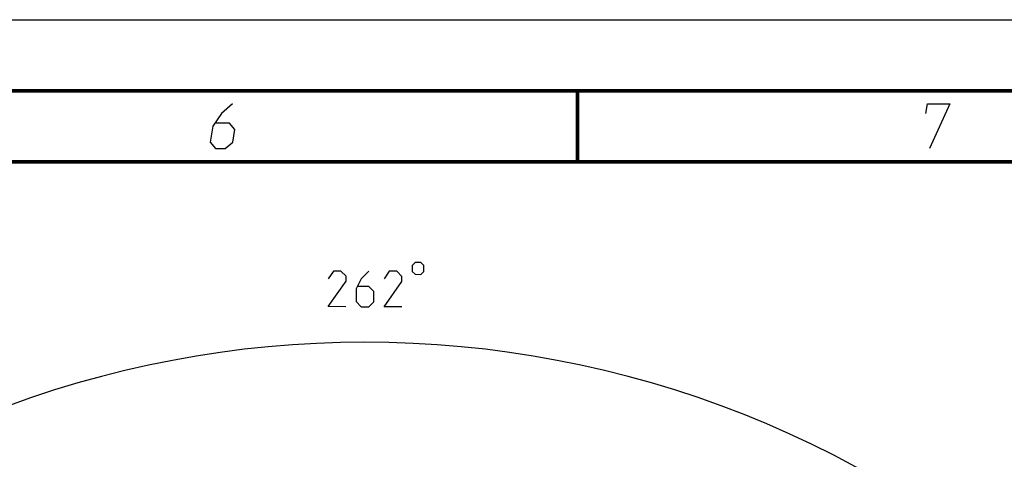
# Model space of a CAD drawing. Header units: millimetres. Extents: x 0 to 420, y 0 to 297.
# Tile 138 of 139: x 278 to 348, y 266 to 297. Entities that reach past the tile are written whole.
import ezdxf

# ---------------------------------------------------------------- set-up
doc = ezdxf.new("R2010")
doc.units = ezdxf.units.MM
doc.header["$LTSCALE"] = 23.1
doc.header["$PDMODE"] = 3
doc.header["$PDSIZE"] = 0.3125
doc.layers.get('0').update_dxf_attribs({"linetype": 'CONTINUOUS'})
doc.layers.get('Defpoints').update_dxf_attribs({"linetype": 'CONTINUOUS'})
doc.layers.add('DIM_PILOTEES', color=7, linetype='CONTINUOUS')
doc.styles.get("Standard").update_dxf_attribs({"font": 'txt', "width": 0.7})
doc.dimstyles.new('DIMSTYLE_8', dxfattribs={"dimtxt": 2.5, "dimasz": 3.5, "dimexe": 2, "dimexo": 0, "dimgap": 2.5, "dimtad": 1, "dimdsep": 46, "dimtxsty": 'Standard', "dimblk": '_FILLED', "dimblk1": '_FILLED', "dimblk2": '_FILLED', "dimcen": 0.09, "dimazin": 2, "dimtp": 0.5, "dimtm": 0.5, "dimtfac": 1, "dimtofl": 0, "dimtmove": 0, "dimatfit": 3, "dimldrblk": '_FILLED', "dimfxl": 0, "dimtolj": 1, "dimarcsym": 0})

# ---------------------------------------------------------------- blocks, each defined once
blk = doc.blocks.new('_FILLED')
at = {"color": 0, "linetype": 'ByBlock'}
blk.add_solid([(0, 0), (-1, 0.143), (-1, -0.143)], dxfattribs=at)
blk = doc.blocks.new('*D15')
at = {"layer": 'Defpoints', "color": 0, "linetype": 'Continuous'}
for p in [(251.433, 253.133), (302.53, 202.037), (251.433, 150.94), (353.626, 150.94)]:
    blk.add_point(p, dxfattribs=at)
at = {"layer": 'DIM_PILOTEES', "color": 0, "linetype": 'Continuous', "lineweight": -2}
for p, q in [((251.433, 150.94), (252.848, 152.354)), ((353.626, 150.94), (352.212, 152.354))]:
    blk.add_line(p, q, dxfattribs=at)
blk.add_arc((302.53, 202.037), 72.261, 317.77541, 222.22459, dxfattribs=at)
at = {"layer": 'DIM_PILOTEES', "color": 0, "linetype": 'Continuous', "lineweight": -2, "xscale": 3.5, "yscale": 3.5, "zscale": 3.5}
for p, rotation in [((251.433, 150.94), 313.6122967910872), ((353.626, 150.94), 226.3877032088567)]:
    blk.add_blockref('_FILLED', p, dxfattribs=dict(at, rotation=rotation))
at = {"layer": 'DIM_PILOTEES', "color": 0, "linetype": 'Continuous', "insert": (305.994, 280.054), "char_height": 2.5, "width": 14.28571, "attachment_point": 2, "rotation": 357.45762, "line_spacing_factor": 0.9}
blk.add_mtext('\\A1;{\\ftxt;\\W0.0001;\\H0.0001;\\~}{\\ftxt;\\W3.1428571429;\\H2.5; }{\\ftxt;\\W0.0001;\\H0.0001;\\~}{\\ftxt;\\W0.0001;\\H0.0001;\\~}{\\ftxt;\\W0.6666666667;\\H2.5; }{\\ftxt;\\W0.0001;\\H0.0001;\\~}', dxfattribs=at)

msp = doc.modelspace()

# ---------------------------------------------------------------- linework, layer by layer
at = {"color": 7, "linetype": 'Continuous'}
for p, q in [((0, 297), (420, 297)), ((25, 286.9999), (410, 286.9999))]:
    msp.add_line(p, q, dxfattribs=at)
at = {"color": 7, "linetype": 'Continuous', "const_width": 0.25}
for points in [[(415, 292), (20, 292)], [(317.5002, 292), (317.5002, 287)], [(25, 287), (410, 287)]]:
    msp.add_lwpolyline(points, dxfattribs=at)
at = {"color": 2, "linetype": 'Continuous'}
for points in [[(293.2289, 291.075), (292.4437, 290.4), (291.8468, 289.5), (291.6631, 288.375), (292.0396, 287.925), (292.7146, 287.925), (293.2381, 288.375), (293.385, 289.275), (293.0085, 289.725), (292.0335, 289.725)], [(341.9937, 290.4), (342.1039, 291.075), (343.6789, 291.075), (342.2646, 287.925)]]:
    msp.add_lwpolyline(points, dxfattribs=at)
at = {"layer": 'DIM_PILOTEES', "color": 2, "linetype": 'Continuous'}
for points in [[(305.8578, 279.705), (305.8566, 279.2884), (306.0643, 279.0794), (306.481, 279.0782), (306.6899, 279.2859), (306.6912, 279.7025), (306.4834, 279.9115), (306.0668, 279.9127), (305.8578, 279.705)], [(301.2062, 276.8023), (299.9562, 276.806), (301.2116, 278.588), (301.2127, 278.9451), (300.8566, 279.3033), (300.3209, 279.3049), (299.9621, 278.7703)], [(302.8209, 279.2974), (302.2835, 278.7633), (301.9243, 278.0501), (301.9216, 277.1573), (302.2777, 276.7991), (302.8134, 276.7975), (303.1716, 277.1535), (303.1737, 277.8678), (302.8177, 278.226), (302.0439, 278.2283)], [(305.1348, 276.7905), (303.8848, 276.7943), (305.1402, 278.5762), (305.1412, 278.9334), (304.7851, 279.2916), (304.2494, 279.2932), (303.8907, 278.7585)]]:
    msp.add_lwpolyline(points, dxfattribs=at)

# ---------------------------------------------------------------- dimensions: what is measured, and where the dimension line sits
dim = msp.add_angular_dim_3p(base=(251.4334, 253.1331), center=(302.5299, 202.0365), p1=(353.6265, 150.94), p2=(251.4334, 150.94), text='{\\ftxt;\\W0.0001;\\H0.0001;\\~}{\\ftxt;\\W3.1428571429;\\H2.5; }{\\ftxt;\\W0.0001;\\H0.0001;\\~}{\\ftxt;\\W0.0001;\\H0.0001;\\~}{\\ftxt;\\W0.6666666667;\\H2.5; }{\\ftxt;\\W0.0001;\\H0.0001;\\~}', dimstyle='DIMSTYLE_8', dxfattribs=at)
dim.commit()
dim.dimension.update_dxf_attribs({"geometry": '*D15', "text_midpoint": (305.7353, 274.2269), "dimtype": 165})

doc.saveas('drawing.dxf')
